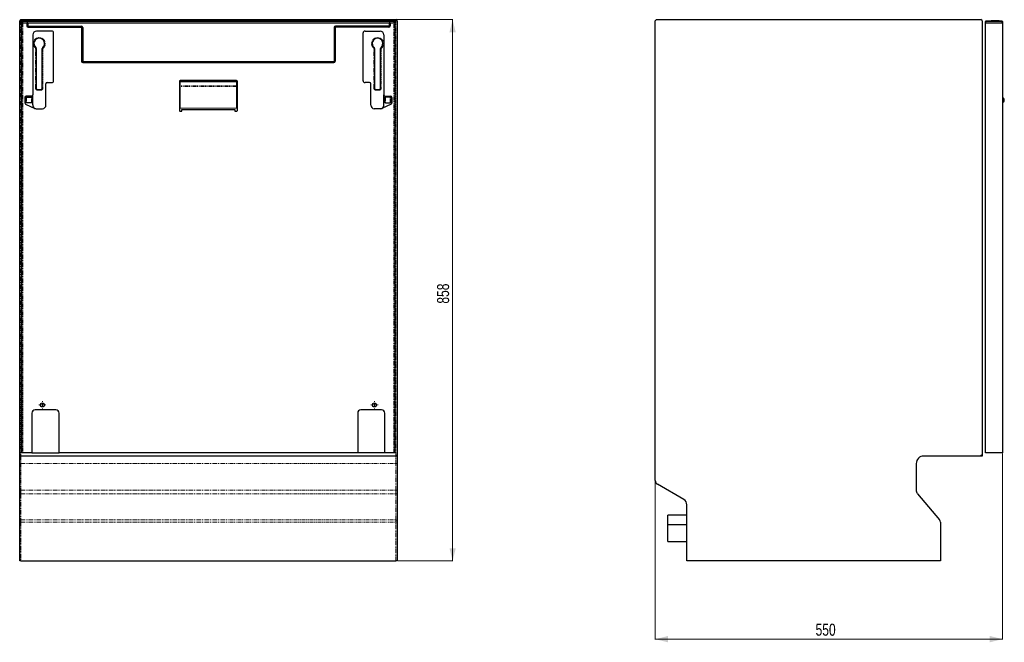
# Model space of a CAD drawing. Header units: millimetres. Extents: x 151 to 1908, y 90 to 2370.
# Tile 3 of 3: x 151 to 1711, y 1383 to 2370. Entities that reach past the tile are written whole.
import ezdxf

# ---------------------------------------------------------------- set-up
doc = ezdxf.new("R2010")
doc.units = ezdxf.units.MM
doc.linetypes.add('PHANTOM', pattern=[12.7, 6.35, -1.27, 1.27, -1.27, 1.27, -1.27])
doc.styles.add('SLDTEXTSTYLE0', font='TXT', dxfattribs={"width": 0.75})
doc.dimstyles.new('SLDDIMSTYLE0', dxfattribs={"dimtxt": 19.05, "dimasz": 20, "dimexe": 0, "dimexo": 0.0625, "dimgap": 4.7625, "dimtad": 1, "dimdec": 0, "dimrnd": 1e-09, "dimzin": 12, "dimdsep": 46, "dimtxsty": 'SLDTEXTSTYLE0', "dimsah": 1, "dimcen": 0.09, "dimadec": 0, "dimazin": 3, "dimtfac": 1, "dimtdec": 0, "dimtofl": 0, "dimtmove": 0, "dimatfit": 3, "dimfxl": 1, "dimfrac": 2, "dimtolj": 1, "dimtzin": 12, "dimarcsym": 0})

# ---------------------------------------------------------------- blocks, each defined once
blk = doc.blocks.new('_D')
at = {"color": 7, "linetype": 'Continuous', "lineweight": 18}
for p, q in [((748, 2370), (837.6, 2370)), ((837, 1512), (837, 2370)), ((750, 1512), (837.6, 1512))]:
    blk.add_line(p, q, dxfattribs=at)
for points in [[(837, 2370), (832, 2350), (842, 2350)], [(837, 1512), (842, 1532), (832, 1532)]]:
    blk.add_solid(points, dxfattribs=at)
at = {"color": 7, "linetype": 'Continuous', "lineweight": 18, "insert": (812.4, 1919.8), "char_height": 19.05, "attachment_point": 1, "rotation": 90, "style": 'SLDTEXTSTYLE0'}
blk.add_mtext('858', dxfattribs=at)
blk = doc.blocks.new('SW_CENTERMARKSYMBOL_0')
at = {"color": 0, "linetype": 'Continuous', "lineweight": 18}
for p, q in [((-5, 0), (-5.75, 0)), ((0, 0), (-2.5, 0)), ((0, 5), (0, 5.75)), ((0, 0), (0, 2.5)), ((0, 0), (0, -2.5)), ((0, 0), (2.5, 0)), ((5, 0), (5.75, 0)), ((0, -5), (0, -5.75))]:
    blk.add_line(p, q, dxfattribs=at)
blk = doc.blocks.new('SW_CENTERMARKSYMBOL_1')
at = {"color": 0, "linetype": 'Continuous', "lineweight": 18}
for p, q in [((-5, 0), (-5.75, 0)), ((0, 0), (-2.5, 0)), ((0, 5), (0, 5.75)), ((0, 0), (0, 2.5)), ((0, 0), (0, -2.5)), ((0, 0), (2.5, 0)), ((5, 0), (5.75, 0)), ((0, -5), (0, -5.75))]:
    blk.add_line(p, q, dxfattribs=at)
blk = doc.blocks.new('_D_2')
at = {"color": 7, "linetype": 'Continuous', "lineweight": 18}
for p, q in [((1708.2, 1682.3), (1708.2, 1387.4)), ((1158.2, 1638.5), (1158.2, 1387.4)), ((1158.2, 1388), (1708.2, 1388))]:
    blk.add_line(p, q, dxfattribs=at)
for points in [[(1158.2, 1388), (1178.2, 1383), (1178.2, 1393)], [(1708.2, 1388), (1688.2, 1393), (1688.2, 1383)]]:
    blk.add_solid(points, dxfattribs=at)
at = {"color": 7, "linetype": 'Continuous', "lineweight": 18, "insert": (1412.1, 1412.5), "char_height": 19.05, "attachment_point": 1, "style": 'SLDTEXTSTYLE0'}
blk.add_mtext('550', dxfattribs=at)

msp = doc.modelspace()

# ---------------------------------------------------------------- linework, layer by layer
at = {"color": 7, "linetype": 'Continuous', "lineweight": 25}
for p, q in [((151, 1680.3), (151, 2368)), ((153, 2370), (747, 2370)), ((154.5, 2367.3), (155.2, 2368)), ((154.5, 2365), (154.5, 2367.3)), ((156, 2367.3), (154.5, 2367.3)), ((156, 2365), (154.5, 2365)), ((154.5, 1683.3), (154.5, 2364.8)), ((154.5, 2364.8), (156, 2364.8)), ((155.2, 2368), (156, 2368)), ((155.5, 2364.8), (155.5, 2365)), ((156, 2368), (744, 2368)), ((744, 2367.3), (156, 2367.3)), ((156, 2365), (744, 2365)), ((156, 2364.8), (162.1, 2364.8)), ((162.1, 2364.8), (162.1, 2360.3)), ((162.8, 2364.8), (162.1, 2364.8)), ((162.8, 2364.8), (162.8, 2360.3)), ((163.8, 2364.8), (162.8, 2364.8)), ((163.8, 2364.8), (163.8, 2360.3)), ((163.8, 2364.8), (736.2, 2364.8)), ((164.2, 2359.8), (248.8, 2359.8)), ((164.2, 2358.9), (248.8, 2358.9)), ((164.2, 2358.2), (248.8, 2358.2)), ((249.1, 2357.8), (249.1, 2304.3)), ((249.8, 2357.8), (249.8, 2304.3)), ((250.8, 2357.8), (250.8, 2304.3)), ((370.6, 2368), (371.4, 2368.8)), ((371.4, 2368.8), (372.6, 2368.8)), ((372.6, 2368.8), (381.6, 2368.8)), ((381.6, 2368.8), (382.8, 2368.8)), ((382.8, 2368.8), (383.6, 2368)), ((396.6, 2368), (397.4, 2368.8)), ((397.4, 2368.8), (398.6, 2368.8)), ((398.6, 2368.8), (407.6, 2368.8)), ((407.6, 2368.8), (408.8, 2368.8)), ((409.6, 2368), (408.8, 2368.8)), ((491.2, 2368.8), (490.4, 2368)), ((491.2, 2368.8), (492.4, 2368.8)), ((492.4, 2368.8), (501.4, 2368.8)), ((501.4, 2368.8), (502.6, 2368.8)), ((503.4, 2368), (502.6, 2368.8)), ((517.2, 2368.8), (516.4, 2368)), ((517.2, 2368.8), (518.4, 2368.8)), ((518.4, 2368.8), (527.4, 2368.8)), ((527.4, 2368.8), (528.6, 2368.8)), ((528.6, 2368.8), (529.4, 2368)), ((649.2, 2357.8), (649.2, 2304.3)), ((650.2, 2357.8), (650.2, 2304.3)), ((650.9, 2357.8), (650.9, 2304.3)), ((735.8, 2359.8), (651.2, 2359.8)), ((735.8, 2358.9), (651.2, 2358.9)), ((735.8, 2358.2), (651.2, 2358.2)), ((736.2, 2364.8), (736.2, 2360.3)), ((737.2, 2364.8), (736.2, 2364.8)), ((737.2, 2364.8), (737.2, 2360.3)), ((737.9, 2364.8), (737.2, 2364.8)), ((737.9, 2364.8), (737.9, 2360.3)), ((737.9, 2364.8), (744, 2364.8)), ((744, 2368), (744.8, 2368)), ((745.5, 2367.3), (744, 2367.3)), ((745.5, 2365), (744, 2365)), ((744, 2364.8), (745.5, 2364.8)), ((744.5, 2364.8), (744.5, 2365)), ((744.8, 2368), (745.5, 2367.3)), ((745.5, 2367.3), (745.5, 2365)), ((745.5, 2364.8), (745.5, 1683.3)), ((749, 2368), (749, 1680.3)), ((1158.2, 1639.5), (1158.2, 2368)), ((1160.2, 2370), (1674.2, 2370)), ((1676.2, 2368), (1676.2, 1678.3)), ((1681.2, 2367.3), (1681.9, 2368)), ((1682.7, 2367.3), (1681.2, 2367.3)), ((1681.2, 2365), (1681.2, 2367.3)), ((1682.7, 2365), (1681.2, 2365)), ((1681.2, 1683.3), (1681.2, 2364.8)), ((1681.2, 2364.8), (1682.7, 2364.8)), ((1681.9, 2368), (1682.7, 2368)), ((1682.2, 2364.8), (1682.2, 2365)), ((1682.7, 2368), (1706.7, 2368)), ((1706.7, 2367.3), (1682.7, 2367.3)), ((1682.7, 2365), (1706.7, 2365)), ((1682.7, 2364.8), (1706.7, 2364.8)), ((1690.2, 2368), (1691, 2368.8)), ((1691, 2368.8), (1692.2, 2368.8)), ((1692.2, 2368.8), (1701.2, 2368.8)), ((1701.2, 2368.8), (1702.4, 2368.8)), ((1703.2, 2368), (1702.4, 2368.8)), ((1706.7, 2368), (1707.5, 2368)), ((1708.2, 2367.3), (1706.7, 2367.3)), ((1708.2, 2365), (1706.7, 2365)), ((1706.7, 2364.8), (1708.2, 2364.8)), ((1707.2, 2364.8), (1707.2, 2365)), ((1708.2, 2367.3), (1707.5, 2368)), ((1708.2, 2367.3), (1708.2, 2365)), ((1708.2, 2364.8), (1708.2, 1683.3)), ((171.8, 2345.9), (171.8, 2250.8)), ((201.8, 2351.9), (177.8, 2351.9)), ((204.8, 2273.2), (204.8, 2348.9)), ((695.2, 2273.2), (695.2, 2348.9)), ((698.2, 2351.9), (722.2, 2351.9)), ((728.2, 2345.9), (728.2, 2250.8)), ((177.1, 2324.3), (177.1, 2261.6)), ((186.8, 2261.6), (186.8, 2324.3)), ((713.2, 2324.3), (713.2, 2261.6)), ((722.9, 2261.6), (722.9, 2324.3)), ((251.2, 2303.8), (648.8, 2303.8)), ((251.2, 2302.9), (648.8, 2302.9)), ((251.2, 2302.2), (648.8, 2302.2)), ((192.6, 2234.4), (192.6, 2268.2)), ((194.6, 2270.2), (201.8, 2270.2)), ((404, 2271.9), (404, 2226)), ((405, 2271.4), (405, 2231.6)), ((494.5, 2273.4), (405.5, 2273.4)), ((405.5, 2271.9), (494.5, 2271.9)), ((495, 2231.6), (495, 2271.4)), ((496, 2226), (496, 2271.9)), ((705.4, 2270.2), (698.2, 2270.2)), ((707.4, 2234.4), (707.4, 2268.2)), ((159.1, 2246.8), (159.1, 2238.1)), ((169.8, 2248.8), (161.1, 2248.8)), ((162, 2247.1), (169.5, 2247.1)), ((171.8, 2234.9), (171.8, 2250.8)), ((179.6, 2259.1), (184.3, 2259.1)), ((715.7, 2259.1), (720.4, 2259.1)), ((728.2, 2234.9), (728.2, 2250.8)), ((730.2, 2248.8), (738.9, 2248.8)), ((738, 2247.1), (730.5, 2247.1)), ((740.9, 2246.8), (740.9, 2238.1)), ((160.3, 2236.3), (175, 2229.4)), ((160.5, 2239.6), (160.5, 2245.6)), ((169.5, 2238.1), (162, 2238.1)), ((171, 2245.6), (171, 2239.6)), ((739.7, 2236.3), (725, 2229.4)), ((729, 2239.6), (729, 2245.6)), ((730.5, 2238.1), (738, 2238.1)), ((739.5, 2245.6), (739.5, 2239.6)), ((177.3, 2228.9), (187.1, 2228.9)), ((405, 2225), (407.5, 2225)), ((408, 2225.5), (408, 2227.4)), ((408, 2227.4), (492, 2227.4)), ((492, 2227.4), (492, 2225.5)), ((492.5, 2225), (495, 2225)), ((722.7, 2228.9), (712.9, 2228.9)), ((208.4, 1751.3), (175.5, 1751.3)), ((724.5, 1751.3), (691.6, 1751.3)), ((170.5, 1746.3), (170.5, 1683.3)), ((213.4, 1683.3), (213.4, 1746.3)), ((686.6, 1746.3), (686.6, 1683.3)), ((729.5, 1683.3), (729.5, 1746.3)), ((151, 1666.3), (151, 1680.3)), ((747, 1678.3), (153, 1678.3)), ((156, 1683.3), (154.5, 1683.3)), ((170.5, 1683.3), (156, 1683.3)), ((170.5, 1683.3), (213.4, 1683.3)), ((686.6, 1683.3), (213.4, 1683.3)), ((729.5, 1683.3), (686.6, 1683.3)), ((744, 1683.3), (729.5, 1683.3)), ((745.5, 1683.3), (744, 1683.3)), ((749, 1680.3), (749, 1666.3)), ((1676.2, 1678.3), (1583.6, 1678.3)), ((1674.2, 1680.3), (1676.2, 1678.3)), ((1682.7, 1683.3), (1681.2, 1683.3)), ((1706.7, 1683.3), (1682.7, 1683.3)), ((1708.2, 1683.3), (1706.7, 1683.3)), ((151, 1624.4), (151, 1666.3)), ((749, 1666.3), (749, 1624.4)), ((1571.6, 1666.3), (1571.6, 1624.4)), ((151, 1617.3), (151, 1624.4)), ((749, 1624.4), (749, 1617.3)), ((1203.2, 1609.5), (1161.7, 1633.4)), ((151, 1575.6), (151, 1617.3)), ((749, 1617.3), (749, 1575.6)), ((1573.7, 1618.6), (1608.7, 1576.9)), ((1208.2, 1512), (1208.2, 1600.8)), ((1208.2, 1584.7), (1178.2, 1584.7)), ((1178.2, 1569.7), (1178.2, 1584.7)), ((151, 1573.6), (151, 1575.6)), ((151, 1512), (151, 1573.6)), ((749, 1575.6), (749, 1573.6)), ((749, 1573.6), (749, 1512)), ((1178.2, 1569.7), (1208.2, 1569.7)), ((1178.2, 1543), (1178.2, 1569.7)), ((1609.9, 1573.6), (1609.9, 1512)), ((1178.2, 1543), (1208.2, 1543)), ((153, 1512), (151, 1512)), ((153, 1512), (747, 1512)), ((749, 1512), (747, 1512)), ((1210.2, 1512), (1208.2, 1512)), ((1607.9, 1512), (1210.2, 1512)), ((1609.9, 1512), (1607.9, 1512))]:
    msp.add_line(p, q, dxfattribs=at)
at = {"color": 8, "linetype": 'PHANTOM', "lineweight": 18}
for p, q in [((151, 2368), (153, 2368)), ((153, 2370), (153, 2368)), ((153, 2368), (153, 1678.3)), ((155.2, 2368), (153, 2368)), ((156, 2367.3), (156, 2368)), ((156, 2367.3), (156, 2365)), ((156, 2364.8), (156, 1683.3)), ((162.8, 2360.3), (162.1, 2360.3)), ((163.8, 2360.3), (162.8, 2360.3)), ((164.2, 2359.8), (164.2, 2358.9)), ((164.2, 2358.9), (164.2, 2358.2)), ((248.8, 2359.8), (248.8, 2358.9)), ((248.8, 2358.9), (248.8, 2358.2)), ((249.8, 2357.8), (249.1, 2357.8)), ((250.8, 2357.8), (249.8, 2357.8)), ((372.6, 2368), (372.6, 2368.8)), ((381.6, 2368.8), (381.6, 2368)), ((398.6, 2368), (398.6, 2368.8)), ((407.6, 2368), (407.6, 2368.8)), ((492.4, 2368.8), (492.4, 2368)), ((501.4, 2368), (501.4, 2368.8)), ((518.4, 2368.8), (518.4, 2368)), ((527.4, 2368.8), (527.4, 2368)), ((650.2, 2357.8), (649.2, 2357.8)), ((650.9, 2357.8), (650.2, 2357.8)), ((651.2, 2358.9), (651.2, 2359.8)), ((651.2, 2358.2), (651.2, 2358.9)), ((735.8, 2358.9), (735.8, 2359.8)), ((735.8, 2358.2), (735.8, 2358.9)), ((737.2, 2360.3), (736.2, 2360.3)), ((737.9, 2360.3), (737.2, 2360.3)), ((744, 2368), (744, 2367.3)), ((744, 2365), (744, 2367.3)), ((744, 1683.3), (744, 2364.8)), ((747, 2368), (744.8, 2368)), ((747, 2370), (747, 2368)), ((749, 2368), (747, 2368)), ((747, 1678.3), (747, 2368)), ((176.5, 2325.8), (175.8, 2325)), ((187.5, 2325.8), (188.2, 2325)), ((712.5, 2325.8), (711.8, 2325)), ((723.5, 2325.8), (724.2, 2325)), ((176.1, 2261.6), (176.1, 2324.3)), ((176.1, 2324.3), (177.1, 2324.3)), ((186.8, 2324.3), (187.8, 2324.3)), ((187.8, 2324.3), (187.8, 2261.6)), ((712.2, 2261.6), (712.2, 2324.3)), ((713.2, 2324.3), (712.2, 2324.3)), ((723.9, 2324.3), (722.9, 2324.3)), ((723.9, 2324.3), (723.9, 2261.6)), ((249.8, 2304.3), (249.1, 2304.3)), ((250.8, 2304.3), (249.8, 2304.3)), ((251.2, 2303.8), (251.2, 2302.9)), ((251.2, 2302.9), (251.2, 2302.2)), ((648.8, 2302.9), (648.8, 2303.8)), ((648.8, 2302.2), (648.8, 2302.9)), ((650.2, 2304.3), (649.2, 2304.3)), ((650.9, 2304.3), (650.2, 2304.3)), ((405, 2271.4), (404.5, 2271.4)), ((404.5, 2231.6), (404.5, 2271.4)), ((405.5, 2265), (405, 2265)), ((405.5, 2272.7), (405.5, 2271.9)), ((494.5, 2272.7), (405.5, 2272.7)), ((405.5, 2271.9), (405.5, 2265)), ((405.5, 2265), (405.5, 2264)), ((494.5, 2265), (405.5, 2265)), ((405.5, 2264), (405.5, 2229.9)), ((494.5, 2264), (405.5, 2264)), ((494.5, 2271.9), (494.5, 2272.7)), ((494.5, 2265), (494.5, 2271.9)), ((494.5, 2264), (494.5, 2265)), ((495, 2265), (494.5, 2265)), ((494.5, 2229.9), (494.5, 2264)), ((495, 2271.4), (495.5, 2271.4)), ((495.5, 2271.4), (495.5, 2231.6)), ((162, 2247.1), (162, 2238.1)), ((169.5, 2238.1), (169.5, 2247.1)), ((176.1, 2261.6), (177.1, 2261.6)), ((179.6, 2258.1), (179.6, 2259.1)), ((184.3, 2258.1), (179.6, 2258.1)), ((184.3, 2258.1), (184.3, 2259.1)), ((186.8, 2261.6), (187.8, 2261.6)), ((713.2, 2261.6), (712.2, 2261.6)), ((715.7, 2258.1), (715.7, 2259.1)), ((720.4, 2258.1), (715.7, 2258.1)), ((720.4, 2258.1), (720.4, 2259.1)), ((723.9, 2261.6), (722.9, 2261.6)), ((730.5, 2247.1), (730.5, 2238.1)), ((738, 2238.1), (738, 2247.1)), ((405, 2231.6), (404.5, 2231.6)), ((495, 2231.6), (495.5, 2231.6)), ((405.5, 2229.9), (405.5, 2229.6)), ((405.5, 2229.9), (494.5, 2229.9)), ((494.5, 2229.6), (405.5, 2229.6)), ((494.5, 2229.9), (494.5, 2229.6)), ((153, 1678.3), (153, 1666.3)), ((747, 1666.3), (747, 1678.3)), ((151, 1666.3), (153, 1666.3)), ((153, 1666.3), (747, 1666.3)), ((153, 1666.3), (153, 1624.4)), ((749, 1666.3), (747, 1666.3)), ((747, 1624.4), (747, 1666.3)), ((151, 1624.4), (153, 1624.4)), ((153, 1624.4), (153, 1618.6)), ((153, 1624.4), (747, 1624.4)), ((747, 1618.6), (747, 1624.4)), ((749, 1624.4), (747, 1624.4)), ((153, 1618.6), (153, 1576.9)), ((153, 1618.6), (747, 1618.6)), ((747, 1576.9), (747, 1618.6)), ((153, 1576.9), (153, 1573.6)), ((153, 1576.9), (747, 1576.9)), ((747, 1573.6), (747, 1576.9)), ((151, 1573.6), (153, 1573.6)), ((153, 1573.6), (747, 1573.6)), ((153, 1573.6), (153, 1512)), ((747, 1512), (747, 1573.6)), ((749, 1573.6), (747, 1573.6))]:
    msp.add_line(p, q, dxfattribs=at)
at = {"color": 8, "linetype": 'PHANTOM', "lineweight": 18, "flags": 128}
for points in [[(405.5, 2264), (405.4, 2264), (405.3, 2264), (405.2, 2264), (405.1, 2264), (405.1, 2264.1), (405, 2264.1), (405, 2264.2), (405, 2264.2)], [(495, 2264.2), (495, 2264.2), (495, 2264.1), (494.9, 2264.1), (494.9, 2264), (494.8, 2264), (494.7, 2264), (494.6, 2264), (494.5, 2264)], [(151, 1617.3), (151, 1617.6), (151.2, 1617.8), (151.3, 1618), (151.6, 1618.2), (151.9, 1618.4), (152.2, 1618.5), (152.6, 1618.6), (153, 1618.6)], [(749, 1617.3), (749, 1617.6), (748.8, 1617.8), (748.7, 1618), (748.4, 1618.2), (748.1, 1618.4), (747.8, 1618.5), (747.4, 1618.6), (747, 1618.6)], [(151, 1575.6), (151, 1575.8), (151.2, 1576.1), (151.3, 1576.3), (151.6, 1576.5), (151.9, 1576.6), (152.2, 1576.8), (152.6, 1576.8), (153, 1576.9)], [(749, 1575.6), (749, 1575.8), (748.8, 1576.1), (748.7, 1576.3), (748.4, 1576.5), (748.1, 1576.6), (747.8, 1576.8), (747.4, 1576.8), (747, 1576.9)]]:
    msp.add_lwpolyline(points, dxfattribs=at)
at = {"color": 7, "linetype": 'Continuous', "lineweight": 25}
for centre in [(186.9, 1759.3), (713.1, 1759.3)]:
    msp.add_circle(centre, 3.25, dxfattribs=at)
for centre, radius, start, end in [((153, 2368), 2, 90, 180), ((164.2, 2360.3), 2.1, 180, 270), ((164.2, 2360.3), 1.4, 180, 270), ((164.2, 2360.3), 0.5, 180, 270), ((248.8, 2357.8), 2, 0, 90), ((248.8, 2357.8), 1.1, 0, 90), ((248.8, 2357.8), 0.399, 0, 90), ((651.2, 2357.8), 2, 90, 180), ((651.2, 2357.8), 1.1, 90, 180), ((651.2, 2357.8), 0.399, 90, 180), ((735.8, 2360.3), 2.1, 270, 0), ((735.8, 2360.3), 0.5, 270, 0), ((735.8, 2360.3), 1.4, 270, 0), ((747, 2368), 2, 0, 90), ((1160.2, 2368), 2, 90, 180), ((1674.2, 2368), 2, 0, 90), ((177.8, 2345.9), 6, 90, 180), ((182, 2332.1), 8.4, 311.1973, 228.8027), ((201.8, 2348.9), 3, 0, 90), ((698.2, 2348.9), 3, 90, 180), ((718, 2332.1), 8.4, 311.1973, 228.8027), ((722.2, 2345.9), 6, 0, 90), ((175.1, 2324.3), 2, 0, 48.8027), ((188.8, 2324.3), 2, 131.1973, 180), ((711.2, 2324.3), 2, 0, 48.8027), ((724.9, 2324.3), 2, 131.1973, 180), ((251.2, 2304.3), 2.1, 180, 270), ((251.2, 2304.3), 1.4, 180, 270), ((251.2, 2304.3), 0.5, 180, 270), ((648.8, 2304.3), 2.1, 270, 0), ((648.8, 2304.3), 0.5, 270, 0), ((648.8, 2304.3), 1.4, 270, 0), ((194.6, 2268.2), 2, 90, 180), ((201.8, 2273.2), 3, 270, 0), ((405.5, 2271.9), 1.5, 90, 180), ((405.5, 2271.4), 0.5, 90, 180), ((494.5, 2271.9), 1.5, 0, 90), ((494.5, 2271.4), 0.5, 0, 90), ((698.2, 2273.2), 3, 180, 270), ((705.4, 2268.2), 2, 0, 90), ((161.1, 2246.8), 2, 90, 180), ((169.8, 2250.8), 2, 270, 0), ((179.6, 2261.6), 2.5, 180, 270), ((184.3, 2261.6), 2.5, 270, 0), ((715.7, 2261.6), 2.5, 180, 270), ((720.4, 2261.6), 2.5, 270, 0), ((730.2, 2250.8), 2, 180, 270), ((738.9, 2246.8), 2, 0, 90), ((1706.6, 2242.6), 4.6, 290.3544, 69.6456), ((161.1, 2238.1), 2, 180, 245), ((177.3, 2234.4), 5.5, 174.5636, 245), ((187.1, 2234.4), 5.5, 270, 0), ((712.9, 2234.4), 5.5, 180, 270), ((722.7, 2234.4), 5.5, 295, 5.4364), ((738.9, 2238.1), 2, 295, 0), ((177.3, 2234.4), 5.5, 245, 270), ((405, 2226), 1, 180, 270), ((407.5, 2225.5), 0.5, 270, 0), ((492.5, 2225.5), 0.5, 180, 270), ((495, 2226), 1, 270, 0), ((722.7, 2234.4), 5.5, 270, 295), ((175.5, 1746.3), 5, 90, 180), ((208.4, 1746.3), 5, 0, 90), ((691.6, 1746.3), 5, 90, 180), ((724.5, 1746.3), 5, 0, 90), ((153, 1680.3), 2, 180, 270), ((747, 1680.3), 2, 270, 0), ((1583.6, 1666.3), 12, 90, 180), ((1165.2, 1639.5), 7, 180, 240), ((1580.6, 1624.4), 9, 180, 220), ((1198.2, 1600.8), 10, 0, 60), ((1604.9, 1573.6), 5, 0, 40)]:
    msp.add_arc(centre, radius, start, end, dxfattribs=at)
at = {"color": 8, "linetype": 'PHANTOM', "lineweight": 18}
for centre, radius, start, end in [((182, 2332.1), 9.4, 311.1973, 228.8027), ((718, 2332.1), 9.4, 311.1973, 228.8027), ((175.1, 2324.3), 1, 0, 48.8027), ((188.8, 2324.3), 1, 131.1973, 180), ((711.2, 2324.3), 1, 0, 48.8027), ((724.9, 2324.3), 1, 131.1973, 180), ((179.6, 2261.6), 3.5, 180, 270), ((184.3, 2261.6), 3.5, 270, 0), ((715.7, 2261.6), 3.5, 180, 270), ((720.4, 2261.6), 3.5, 270, 0)]:
    msp.add_arc(centre, radius, start, end, dxfattribs=at)
for centre, major_axis, ratio, start_param, end_param in [((405.5, 2231.6), (0, -2), 0.5, 4.712389, 6.283185), ((405.5, 2231.6), (0, 1.75), 0.285714, 1.570796, 3.141593), ((494.5, 2231.6), (0, 2), 0.5, 3.141593, 4.712389), ((494.5, 2231.6), (0, 1.75), 0.285714, 3.141593, 4.712389)]:
    msp.add_ellipse(centre, major_axis=major_axis, ratio=ratio, start_param=start_param, end_param=end_param, dxfattribs=at)
for points in [[(404.5, 2271.4), (404.5, 2271.5), (404.5, 2271.7), (404.6, 2271.9), (404.7, 2272.1), (404.9, 2272.3), (405, 2272.4), (405.3, 2272.5), (405.4, 2272.6), (405.5, 2272.7)], [(405, 2271.4), (405, 2271.5), (405, 2271.6), (405.1, 2271.8), (405.2, 2271.9), (405.3, 2272.1), (405.3, 2272.2), (405.4, 2272.4), (405.5, 2272.5), (405.5, 2272.7)], [(495, 2271.4), (495, 2271.5), (495, 2271.6), (494.9, 2271.8), (494.8, 2271.9), (494.7, 2272.1), (494.7, 2272.2), (494.6, 2272.4), (494.5, 2272.5), (494.5, 2272.7)], [(495.5, 2271.4), (495.5, 2271.5), (495.5, 2271.7), (495.4, 2271.9), (495.3, 2272.1), (495.1, 2272.3), (495, 2272.4), (494.7, 2272.5), (494.6, 2272.6), (494.5, 2272.7)]]:
    msp.add_open_spline(points, degree=3, knots=[0, 0, 0, 0, 0.25, 0.25, 0.5, 0.5, 0.75, 0.75, 1, 1, 1, 1], dxfattribs=at)
at = {"color": 7, "linetype": 'Continuous', "lineweight": 25}
for points, knots in [([(160.5, 2245.6), (160.5, 2245.8), (160.5, 2246), (160.6, 2246.3), (160.7, 2246.3), (160.8, 2246.5), (160.9, 2246.6), (161, 2246.7), (161.1, 2246.8), (161.2, 2246.9), (161.3, 2247), (161.6, 2247.1), (161.8, 2247.1), (162, 2247.1)], [0, 0, 0, 0, 0.25, 0.25, 0.375, 0.375, 0.5, 0.5, 0.625, 0.625, 0.75, 0.75, 1, 1, 1, 1]), ([(169.5, 2247.1), (169.6, 2247.1), (169.7, 2247.1), (169.9, 2247.1), (170, 2247), (170.2, 2247), (170.3, 2246.9), (170.4, 2246.8), (170.5, 2246.7), (170.7, 2246.5), (170.8, 2246.3), (171, 2246), (171, 2245.8), (171, 2245.6)], [0, 0, 0, 0, 0.125, 0.125, 0.25, 0.25, 0.375, 0.375, 0.5, 0.5, 0.75, 0.75, 1, 1, 1, 1]), ([(729, 2245.6), (729, 2245.8), (729, 2246), (729.1, 2246.3), (729.2, 2246.3), (729.3, 2246.5), (729.4, 2246.6), (729.5, 2246.7), (729.6, 2246.8), (729.7, 2246.9), (729.8, 2247), (730.1, 2247.1), (730.3, 2247.1), (730.5, 2247.1)], [0, 0, 0, 0, 0.25, 0.25, 0.375, 0.375, 0.5, 0.5, 0.625, 0.625, 0.75, 0.75, 1, 1, 1, 1]), ([(738, 2247.1), (738.1, 2247.1), (738.2, 2247.1), (738.4, 2247.1), (738.5, 2247), (738.7, 2247), (738.8, 2246.9), (738.9, 2246.8), (739, 2246.7), (739.2, 2246.5), (739.3, 2246.3), (739.5, 2246), (739.5, 2245.8), (739.5, 2245.6)], [0, 0, 0, 0, 0.125, 0.125, 0.25, 0.25, 0.375, 0.375, 0.5, 0.5, 0.75, 0.75, 1, 1, 1, 1]), ([(162, 2238.1), (161.9, 2238.1), (161.8, 2238.1), (161.6, 2238.1), (161.5, 2238.2), (161.3, 2238.3), (161.2, 2238.3), (161.1, 2238.4), (161, 2238.5), (160.8, 2238.7), (160.7, 2238.9), (160.5, 2239.2), (160.5, 2239.4), (160.5, 2239.6)], [0, 0, 0, 0, 0.125, 0.125, 0.25, 0.25, 0.375, 0.375, 0.5, 0.5, 0.75, 0.75, 1, 1, 1, 1]), ([(171, 2239.6), (171, 2239.4), (171, 2239.2), (170.9, 2239), (170.8, 2238.9), (170.7, 2238.7), (170.6, 2238.6), (170.5, 2238.5), (170.4, 2238.4), (170.3, 2238.3), (170.2, 2238.3), (169.9, 2238.1), (169.7, 2238.1), (169.5, 2238.1)], [0, 0, 0, 0, 0.25, 0.25, 0.375, 0.375, 0.5, 0.5, 0.625, 0.625, 0.75, 0.75, 1, 1, 1, 1]), ([(730.5, 2238.1), (730.4, 2238.1), (730.3, 2238.1), (730.1, 2238.1), (730, 2238.2), (729.8, 2238.3), (729.7, 2238.3), (729.6, 2238.4), (729.5, 2238.5), (729.3, 2238.7), (729.2, 2238.9), (729, 2239.2), (729, 2239.4), (729, 2239.6)], [0, 0, 0, 0, 0.125, 0.125, 0.25, 0.25, 0.375, 0.375, 0.5, 0.5, 0.75, 0.75, 1, 1, 1, 1]), ([(739.5, 2239.6), (739.5, 2239.4), (739.5, 2239.2), (739.4, 2239), (739.3, 2238.9), (739.2, 2238.7), (739.1, 2238.6), (739, 2238.5), (738.9, 2238.4), (738.8, 2238.3), (738.7, 2238.3), (738.4, 2238.1), (738.2, 2238.1), (738, 2238.1)], [0, 0, 0, 0, 0.25, 0.25, 0.375, 0.375, 0.5, 0.5, 0.625, 0.625, 0.75, 0.75, 1, 1, 1, 1])]:
    msp.add_open_spline(points, degree=3, knots=knots, dxfattribs=at)

# ---------------------------------------------------------------- block references
at = {"color": 7, "linetype": 'Continuous', "lineweight": 18}
for name, p in [('SW_CENTERMARKSYMBOL_1', (186.9, 1759.3)), ('SW_CENTERMARKSYMBOL_0', (713.1, 1759.3))]:
    msp.add_blockref(name, p, dxfattribs=at)

# ---------------------------------------------------------------- dimensions: what is measured, and where the dimension line sits
dim = msp.add_linear_dim(base=(837, 2370), p1=(749, 1512), p2=(747, 2370), angle=90, dimstyle='SLDDIMSTYLE0', dxfattribs=at)
dim.commit()
dim.dimension.update_dxf_attribs({"geometry": '_D', "text_midpoint": (837, 1941), "dimtype": 160})
dim = msp.add_linear_dim(base=(1708.2, 1388), p1=(1158.2, 1639.5), p2=(1708.2, 1683.3), dimstyle='SLDDIMSTYLE0', dxfattribs=at)
dim.commit()
dim.dimension.update_dxf_attribs({"geometry": '_D_2', "text_midpoint": (1433.2, 1388), "dimtype": 160})

doc.saveas('drawing.dxf')
